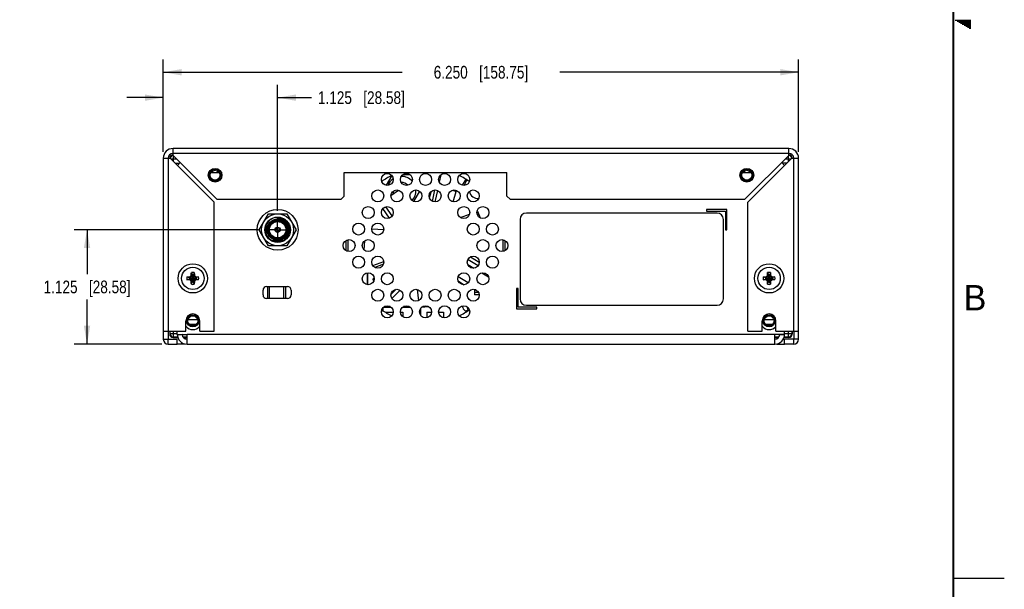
# Model space of a CAD drawing. Header units: inches. Extents: x 0 to 34, y 0 to 22.
# Tile 31 of 79: x 24.3 to 34, y 5.4 to 11. Entities that reach past the tile are written whole.
import ezdxf

# ---------------------------------------------------------------- set-up
doc = ezdxf.new("R2010")
doc.units = ezdxf.units.IN
doc.header["$LTSCALE"] = 1.87
doc.header["$MEASUREMENT"] = 0
doc.linetypes.add('CENTER', pattern=[0.6, 0.375, -0.075, 0.075, -0.075])
doc.layers.get('0').update_dxf_attribs({"linetype": 'CONTINUOUS'})
doc.layers.add('02___PRT_ALL_AXES', color=7, linetype='CONTINUOUS')
doc.layers.add('DIMENSIONS', color=7, linetype='CONTINUOUS')
doc.styles.get("Standard").update_dxf_attribs({"font": 'txt', "width": 0.8})
doc.styles.add('TEXTSTYLE_2', font='txt')
doc.dimstyles.new('DIMSTYLE_1', dxfattribs={"dimtxt": 0.125, "dimasz": 0.18, "dimexe": 0.18, "dimexo": 0.0625, "dimgap": 0.09, "dimtad": 0, "dimtih": 1, "dimtoh": 1, "dimdec": 3, "dimzin": 4, "dimdsep": 46, "dimtxsty": 'STANDARD', "dimblk": '_FILLED', "dimblk1": '_FILLED', "dimblk2": '_FILLED', "dimcen": 0.09, "dimadec": 0, "dimazin": 0, "dimtp": 0.01, "dimtm": 0.01, "dimtfac": 1, "dimtdec": 3, "dimtofl": 0, "dimtmove": 0, "dimatfit": 3, "dimldrblk": '_FILLED', "dimfxl": 1, "dimtolj": 1, "dimtzin": 4, "dimarcsym": 0})

# ---------------------------------------------------------------- blocks, each defined once
blk = doc.blocks.new('_FILLED')
at = {"color": 0, "linetype": 'BYBLOCK'}
blk.add_solid([(0, 0), (-1, 0.174), (-1, -0.174)], dxfattribs=at)
blk = doc.blocks.new('*D4')
at = {"layer": 'DIMENSIONS', "color": 2, "linetype": 'CONTINUOUS'}
for p, q in [((25.7266, 9.6943), (25.7266, 10.3529)), ((26.8516, 9.1154), (26.8516, 10.3529)), ((25.7266, 10.2279), (25.3666, 10.2279)), ((26.8516, 10.2279), (27.1853, 10.2279))]:
    blk.add_line(p, q, dxfattribs=at)
at = {"layer": 'DIMENSIONS', "color": 2, "linetype": 'CONTINUOUS', "xscale": 0.18, "yscale": 0.18, "zscale": 0.18}
for p, rotation in [((25.7266, 10.2279), 360), ((26.8516, 10.2279), 180)]:
    blk.add_blockref('_FILLED', p, dxfattribs=dict(at, rotation=rotation))
at = {"layer": 'DIMENSIONS', "color": 2, "linetype": 'CONTINUOUS', "insert": (27.2478, 10.2904), "char_height": 0.125, "width": 1.325, "attachment_point": 1, "line_spacing_factor": 0.9}
blk.add_mtext('1.125{\\Ftxt.shx;\\W1.000000;\\H0.125000; }[28.58]', dxfattribs=at)
blk = doc.blocks.new('*D5')
at = {"layer": 'DIMENSIONS', "color": 2, "linetype": 'CONTINUOUS'}
for p, q in [((26.664, 8.9278), (24.8515, 8.9278)), ((24.9765, 8.9278), (24.9765, 8.4903)), ((24.9765, 7.8028), (24.9765, 8.2403)), ((25.7121, 7.8028), (24.8515, 7.8028))]:
    blk.add_line(p, q, dxfattribs=at)
at = {"layer": 'DIMENSIONS', "color": 2, "linetype": 'CONTINUOUS', "xscale": 0.18, "yscale": 0.18, "zscale": 0.18}
for p, rotation in [((24.9765, 8.9278), 90), ((24.9765, 7.8028), 270)]:
    blk.add_blockref('_FILLED', p, dxfattribs=dict(at, rotation=rotation))
at = {"layer": 'DIMENSIONS', "color": 2, "linetype": 'CONTINUOUS', "insert": (24.9765, 8.4278), "char_height": 0.125, "width": 1.325, "attachment_point": 2, "line_spacing_factor": 0.9}
blk.add_mtext('1.125{\\Ftxt.shx;\\W1.000000;\\H0.125000; }[28.58]', dxfattribs=at)
blk = doc.blocks.new('*D6')
at = {"layer": 'DIMENSIONS', "color": 2, "linetype": 'CONTINUOUS'}
for p, q in [((25.7266, 9.6943), (25.7266, 10.6029)), ((31.9766, 9.6943), (31.9766, 10.6029)), ((25.7266, 10.4779), (28.0766, 10.4779)), ((31.9766, 10.4779), (29.6266, 10.4779))]:
    blk.add_line(p, q, dxfattribs=at)
at = {"layer": 'DIMENSIONS', "color": 2, "linetype": 'CONTINUOUS', "xscale": 0.18, "yscale": 0.18, "zscale": 0.18, "rotation": 180}
blk.add_blockref('_FILLED', (25.7266, 10.4779), dxfattribs=at)
at = {"layer": 'DIMENSIONS', "color": 2, "linetype": 'CONTINUOUS', "xscale": 0.18, "yscale": 0.18, "zscale": 0.18}
blk.add_blockref('_FILLED', (31.9766, 10.4779), dxfattribs=at)
at = {"layer": 'DIMENSIONS', "color": 2, "linetype": 'CONTINUOUS', "insert": (28.8516, 10.5404), "char_height": 0.125, "width": 1.425, "attachment_point": 2, "line_spacing_factor": 0.9}
blk.add_mtext('6.250{\\Ftxt.shx;\\W1.000000;\\H0.125000; }[158.75]', dxfattribs=at)

msp = doc.modelspace()

# ---------------------------------------------------------------- linework, layer by layer
at = {"color": 2, "linetype": 'CONTINUOUS'}
for p, q in [((33.5173, 10.99), (33.6697, 10.99)), ((33.5347, 10.98), (33.6697, 10.98)), ((33.552, 10.97), (33.6697, 10.97)), ((33.5693, 10.96), (33.6697, 10.96)), ((33.5866, 10.95), (33.6697, 10.95)), ((33.6039, 10.94), (33.6697, 10.94)), ((33.6213, 10.93), (33.6697, 10.93)), ((33.6386, 10.92), (33.6697, 10.92)), ((33.6559, 10.91), (33.6697, 10.91)), ((33.5, 5.5), (34, 5.5))]:
    msp.add_line(p, q, dxfattribs=at)
at = {"color": 7, "linetype": 'CONTINUOUS'}
for p, q in [((25.8226, 9.6599), (25.8226, 9.7278)), ((31.8806, 9.7278), (25.8226, 9.7278)), ((31.8806, 9.6599), (31.8806, 9.7278)), ((25.7266, 9.6318), (25.7266, 7.8508)), ((25.7266, 9.6318), (25.7944, 9.6318)), ((25.7944, 9.6318), (26.2266, 9.1997)), ((26.2547, 9.2278), (25.8226, 9.6599)), ((25.865, 9.5613), (25.8931, 9.5894)), ((31.8806, 9.6599), (31.4484, 9.2278)), ((31.4762, 9.1997), (31.9083, 9.6318)), ((31.81, 9.5894), (31.838, 9.5614)), ((31.9083, 9.6318), (31.9766, 9.6318)), ((31.9766, 7.8508), (31.9766, 9.6318)), ((25.8424, 9.5838), (25.8876, 9.5838)), ((31.8603, 9.5838), (31.8156, 9.5838)), ((26.2786, 9.4878), (26.1935, 9.4878)), ((27.5066, 9.2588), (27.5066, 9.4901)), ((27.5066, 9.4901), (29.1066, 9.4901)), ((27.975, 9.4619), (27.9191, 9.3652)), ((28.1564, 9.4683), (28.0807, 9.4683)), ((28.4567, 9.4683), (28.4414, 9.3976)), ((28.7013, 9.4263), (28.6667, 9.3663)), ((29.1066, 9.2588), (29.1066, 9.4901)), ((31.5096, 9.4878), (31.4245, 9.4878)), ((27.9658, 9.2655), (28.0397, 9.3173)), ((28.1906, 9.2055), (28.249, 9.3067)), ((28.345, 9.2406), (28.3655, 9.3077)), ((28.3747, 9.2072), (28.3989, 9.3192)), ((28.4235, 9.3146), (28.399, 9.2013)), ((28.5729, 9.3171), (28.6093, 9.306)), ((28.5776, 9.2023), (28.6093, 9.306)), ((26.2547, 9.2278), (27.4756, 9.2278)), ((27.4756, 9.2278), (27.5066, 9.2588)), ((29.1066, 9.2588), (29.1376, 9.2278)), ((29.1376, 9.2278), (31.4484, 9.2278)), ((26.2266, 7.9308), (26.2266, 9.1997)), ((27.9528, 9.0428), (27.8868, 9.137)), ((27.9791, 9.0639), (27.9157, 9.1545)), ((28.8127, 9.109), (28.8183, 9.1112)), ((28.8183, 9.1112), (28.8437, 9.0449)), ((31.2716, 9.1268), (31.0714, 9.1268)), ((31.0714, 9.1268), (31.0714, 9.1118)), ((31.0714, 9.1118), (31.2566, 9.1118)), ((31.2566, 9.1118), (31.2566, 8.9268)), ((31.2716, 8.9268), (31.2716, 9.1268)), ((31.4762, 7.9304), (31.4762, 9.1997)), ((28.6517, 9.0472), (28.7392, 9.0808)), ((28.8163, 9.0743), (28.8304, 9.0797)), ((29.2366, 9.0298), (29.2366, 8.2478)), ((31.1746, 9.0918), (29.2986, 9.0918)), ((31.2366, 8.2478), (31.2366, 9.0298)), ((26.8466, 8.9514), (26.8466, 8.9459)), ((26.8565, 8.9459), (26.8565, 8.9514)), ((27.8952, 8.9267), (27.7775, 8.9329)), ((31.2566, 8.9268), (31.2716, 8.9268)), ((26.802, 8.8196), (26.7952, 8.8196)), ((26.8896, 8.8196), (26.8064, 8.8196)), ((26.8466, 8.9098), (26.8466, 8.9042)), ((26.8565, 8.9042), (26.8565, 8.9098)), ((26.9079, 8.8196), (26.8911, 8.8196)), ((27.5211, 8.8204), (27.5211, 8.7233)), ((27.703, 8.7281), (27.7078, 8.8195)), ((29.0911, 8.7226), (29.0911, 8.8211)), ((27.8653, 8.6606), (27.8134, 8.6633)), ((28.7244, 8.6366), (28.8254, 8.5759)), ((28.7489, 8.6612), (28.8356, 8.6091)), ((27.7873, 8.5765), (27.895, 8.6169)), ((27.8921, 8.5891), (27.8078, 8.5575)), ((28.7222, 8.5861), (28.7823, 8.5503)), ((25.9596, 8.4641), (25.9817, 8.4571)), ((25.9596, 8.4356), (25.9817, 8.4425)), ((25.9817, 8.4571), (25.9845, 8.457)), ((25.9817, 8.4425), (25.9845, 8.4427)), ((26.0006, 8.4663), (25.9818, 8.4552)), ((25.9818, 8.4552), (26.0523, 8.4445)), ((25.9818, 8.4445), (26.0523, 8.4552)), ((25.9818, 8.4445), (26.0006, 8.4333)), ((25.9881, 8.4651), (25.9845, 8.457)), ((25.9881, 8.4346), (25.9846, 8.4425)), ((25.994, 8.4686), (25.9967, 8.4702)), ((25.9967, 8.4295), (25.994, 8.4311)), ((25.9967, 8.4702), (25.9983, 8.4729)), ((25.9967, 8.4702), (26.0374, 8.4295)), ((25.9967, 8.4295), (26.0374, 8.4702)), ((25.9983, 8.4268), (25.9967, 8.4295)), ((26.0117, 8.4851), (26.0006, 8.4663)), ((26.0006, 8.4333), (26.0117, 8.4145)), ((26.0018, 8.4788), (26.0098, 8.4823)), ((26.0028, 8.5073), (26.0098, 8.4852)), ((26.0098, 8.4852), (26.0099, 8.4824)), ((26.0224, 8.4145), (26.0117, 8.4851)), ((26.0117, 8.4145), (26.0224, 8.4851)), ((26.0336, 8.4663), (26.0224, 8.4851)), ((26.0224, 8.4145), (26.0336, 8.4333)), ((26.0244, 8.4852), (26.0242, 8.4824)), ((26.0313, 8.5073), (26.0244, 8.4852)), ((26.0244, 8.4823), (26.0323, 8.4788)), ((26.0523, 8.4552), (26.0336, 8.4663)), ((26.0336, 8.4333), (26.0523, 8.4445)), ((26.0358, 8.4729), (26.0374, 8.4702)), ((26.0374, 8.4295), (26.0358, 8.4268)), ((26.0374, 8.4702), (26.0401, 8.4686)), ((26.0401, 8.4311), (26.0374, 8.4295)), ((26.0461, 8.4651), (26.0496, 8.4571)), ((26.0496, 8.4425), (26.0461, 8.4346)), ((26.0525, 8.4571), (26.0496, 8.457)), ((26.0525, 8.4425), (26.0496, 8.4427)), ((26.0745, 8.4641), (26.0525, 8.4571)), ((26.0745, 8.4356), (26.0525, 8.4425)), ((27.7316, 8.5042), (27.7316, 8.3882)), ((27.7391, 8.3873), (27.7391, 8.5051)), ((27.8009, 8.4552), (27.7873, 8.4416)), ((27.7992, 8.4297), (27.7873, 8.4416)), ((28.7259, 8.4062), (28.6267, 8.4652)), ((28.8598, 8.5042), (28.9267, 8.4645)), ((28.9244, 8.4703), (28.9168, 8.4703)), ((31.6286, 8.4641), (31.6507, 8.4571)), ((31.6286, 8.4356), (31.6507, 8.4425)), ((31.6507, 8.4571), (31.6535, 8.457)), ((31.6507, 8.4425), (31.6535, 8.4427)), ((31.6696, 8.4663), (31.6508, 8.4552)), ((31.6508, 8.4445), (31.7213, 8.4552)), ((31.6508, 8.4552), (31.7213, 8.4445)), ((31.6508, 8.4445), (31.6696, 8.4333)), ((31.6571, 8.4651), (31.6535, 8.457)), ((31.6571, 8.4346), (31.6536, 8.4425)), ((31.663, 8.4686), (31.6657, 8.4702)), ((31.6657, 8.4295), (31.663, 8.4311)), ((31.6657, 8.4702), (31.6673, 8.4729)), ((31.6657, 8.4702), (31.7064, 8.4295)), ((31.6657, 8.4295), (31.7064, 8.4702)), ((31.6673, 8.4268), (31.6657, 8.4295)), ((31.6807, 8.4851), (31.6696, 8.4663)), ((31.6696, 8.4333), (31.6807, 8.4145)), ((31.6708, 8.4788), (31.6788, 8.4823)), ((31.6718, 8.5073), (31.6788, 8.4852)), ((31.6788, 8.4852), (31.6789, 8.4824)), ((31.6807, 8.4145), (31.6914, 8.4851)), ((31.6914, 8.4145), (31.6807, 8.4851)), ((31.7026, 8.4663), (31.6914, 8.4851)), ((31.6914, 8.4145), (31.7026, 8.4333)), ((31.6934, 8.4852), (31.6932, 8.4824)), ((31.7003, 8.5073), (31.6934, 8.4852)), ((31.6934, 8.4823), (31.7013, 8.4788)), ((31.7213, 8.4552), (31.7026, 8.4663)), ((31.7026, 8.4333), (31.7213, 8.4445)), ((31.7048, 8.4729), (31.7064, 8.4702)), ((31.7064, 8.4295), (31.7048, 8.4268)), ((31.7064, 8.4702), (31.7091, 8.4686)), ((31.7091, 8.4311), (31.7064, 8.4295)), ((31.7151, 8.4651), (31.7186, 8.4571)), ((31.7186, 8.4425), (31.7151, 8.4346)), ((31.7215, 8.4571), (31.7186, 8.457)), ((31.7215, 8.4425), (31.7186, 8.4427)), ((31.7435, 8.4641), (31.7215, 8.4571)), ((31.7435, 8.4356), (31.7215, 8.4425)), ((26.0098, 8.4173), (26.0018, 8.4208)), ((26.0028, 8.3924), (26.0098, 8.4144)), ((26.0098, 8.4144), (26.0099, 8.4173)), ((26.0244, 8.4144), (26.0242, 8.4173)), ((26.0323, 8.4208), (26.0244, 8.4173)), ((26.0313, 8.3924), (26.0244, 8.4144)), ((26.7076, 8.2863), (26.7076, 8.3343)), ((26.7426, 8.3693), (26.9486, 8.3693)), ((26.7566, 8.2513), (26.7566, 8.3693)), ((26.7706, 8.2513), (26.7706, 8.3693)), ((26.9076, 8.3693), (26.9076, 8.2513)), ((26.9286, 8.3693), (26.9286, 8.2513)), ((26.9836, 8.3343), (26.9836, 8.2863)), ((28.0182, 8.342), (27.9659, 8.2898)), ((28.0567, 8.3329), (27.9763, 8.2525)), ((28.2242, 8.3412), (28.2378, 8.2301)), ((28.6291, 8.4213), (28.6856, 8.3873)), ((28.6746, 8.3878), (28.6746, 8.3939)), ((28.7876, 8.3413), (28.7876, 8.2863)), ((29.2166, 8.3508), (29.2016, 8.3508)), ((29.2016, 8.3508), (29.2016, 8.1508)), ((29.2166, 8.1658), (29.2166, 8.3508)), ((31.6788, 8.4173), (31.6708, 8.4208)), ((31.6718, 8.3924), (31.6788, 8.4144)), ((31.6788, 8.4144), (31.6789, 8.4173)), ((31.6934, 8.4144), (31.6932, 8.4173)), ((31.7013, 8.4208), (31.6934, 8.4173)), ((31.7003, 8.3924), (31.6934, 8.4144)), ((26.9486, 8.2513), (26.7426, 8.2513)), ((28.8356, 8.2888), (28.7876, 8.2888)), ((28.8356, 8.2863), (28.7876, 8.2863)), ((27.8871, 8.1604), (27.8871, 8.1313)), ((27.8929, 8.166), (27.9682, 8.166)), ((27.958, 8.1728), (27.9032, 8.1728)), ((28.0809, 8.166), (28.1562, 8.166)), ((28.146, 8.1728), (28.0912, 8.1728)), ((28.2556, 8.1502), (28.2556, 8.0909)), ((28.3377, 8.1707), (28.2643, 8.1617)), ((28.6746, 8.1644), (28.6746, 8.1798)), ((28.7193, 8.1601), (28.7193, 8.1668)), ((28.7193, 8.1601), (28.7225, 8.1601)), ((28.7263, 8.1321), (28.7193, 8.1601)), ((29.2016, 8.1508), (29.4016, 8.1508)), ((29.4016, 8.1658), (29.2166, 8.1658)), ((29.2986, 8.1858), (31.1746, 8.1858)), ((29.4016, 8.1508), (29.4016, 8.1658)), ((27.9189, 8.1178), (27.9189, 8.1116)), ((27.9189, 8.1178), (27.9862, 8.1178)), ((28.0596, 8.1178), (28.0842, 8.1178)), ((28.0842, 8.1178), (28.0842, 8.0726)), ((28.3189, 8.1178), (28.3655, 8.1178)), ((28.3189, 8.1178), (28.3189, 8.0629)), ((28.4356, 8.1178), (28.4842, 8.1178)), ((28.4842, 8.1178), (28.4842, 8.0625)), ((28.7215, 8.129), (28.71, 8.129)), ((25.9496, 7.9308), (25.9496, 8.0318)), ((26.0483, 7.9948), (25.9859, 7.9948)), ((26.0846, 7.9308), (26.0846, 8.0318)), ((31.6186, 7.9304), (31.6186, 8.0318)), ((31.7173, 7.9948), (31.6549, 7.9948)), ((31.7536, 7.9304), (31.7536, 8.0318)), ((25.7266, 7.9308), (25.9496, 7.9308)), ((25.7746, 7.9308), (25.7746, 7.8508)), ((25.7746, 7.8508), (25.8646, 7.8508)), ((25.7898, 7.9313), (25.7898, 7.9011)), ((25.8238, 7.8671), (25.87, 7.8671)), ((25.8646, 7.8988), (25.8646, 7.9308)), ((25.8646, 7.8988), (25.9606, 7.8988)), ((25.8646, 7.8028), (25.8646, 7.8508)), ((25.9246, 7.8671), (25.941, 7.8671)), ((25.941, 7.8671), (25.941, 7.855)), ((25.9421, 7.8681), (25.9606, 7.8681)), ((25.9606, 7.8028), (25.9606, 7.8988)), ((26.0846, 7.9308), (26.2266, 7.9308)), ((31.4762, 7.9304), (31.6186, 7.9304)), ((31.8386, 7.8988), (31.7426, 7.8988)), ((31.7426, 7.8028), (31.7426, 7.8988)), ((31.7426, 7.8681), (31.7611, 7.8681)), ((31.7536, 7.9304), (31.9766, 7.9304)), ((31.7786, 7.8671), (31.7621, 7.8671)), ((31.7621, 7.8671), (31.7621, 7.855)), ((31.8793, 7.8671), (31.8332, 7.8671)), ((31.8386, 7.8988), (31.8386, 7.9304)), ((31.9286, 7.8508), (31.8386, 7.8508)), ((31.8386, 7.8028), (31.8386, 7.8508)), ((31.9133, 7.9313), (31.9133, 7.9011)), ((31.9286, 7.9304), (31.9286, 7.8508)), ((25.7746, 7.8028), (25.8646, 7.8028)), ((25.941, 7.8038), (25.8646, 7.8038)), ((25.9606, 7.8028), (31.7426, 7.8028)), ((31.7621, 7.8038), (31.8386, 7.8038)), ((31.9286, 7.8028), (31.8386, 7.8028))]:
    msp.add_line(p, q, dxfattribs=at)
at = {"color": 9, "linetype": 'CONTINUOUS'}
for p, q in [((25.7746, 9.6318), (25.7746, 7.9308)), ((25.8, 9.6263), (25.8562, 9.6263)), ((31.8806, 9.6798), (25.8226, 9.6798)), ((25.8281, 9.5982), (25.8281, 9.6544)), ((31.8469, 9.6263), (31.9028, 9.6263)), ((31.875, 9.6544), (31.875, 9.5985)), ((31.9286, 7.9304), (31.9286, 9.6318)), ((28.9188, 8.4802), (28.9003, 8.4802)), ((28.8037, 8.3358), (28.7876, 8.3358)), ((28.8288, 8.3109), (28.7876, 8.3109)), ((26.0642, 8.0428), (25.9699, 8.0428)), ((31.7332, 8.0428), (31.6389, 8.0428)), ((25.7266, 7.8508), (25.7746, 7.8508)), ((25.7746, 7.8028), (25.7746, 7.8508)), ((25.7898, 7.9011), (25.7941, 7.9054)), ((25.7941, 7.9054), (25.7941, 7.9308)), ((25.8646, 7.9054), (25.7941, 7.9054)), ((25.8238, 7.8671), (25.8281, 7.8714)), ((25.8281, 7.8714), (25.8281, 7.9308)), ((25.8647, 7.8714), (25.8281, 7.8714)), ((25.9126, 7.8963), (25.8647, 7.8937)), ((25.9606, 7.8714), (25.9212, 7.8714)), ((31.7426, 7.8988), (25.9606, 7.8988)), ((31.7819, 7.8714), (31.7426, 7.8714)), ((31.7905, 7.8963), (31.8384, 7.8937)), ((31.875, 7.8714), (31.8384, 7.8714)), ((31.909, 7.9054), (31.8386, 7.9054)), ((31.875, 7.9304), (31.875, 7.8714)), ((31.875, 7.8714), (31.8793, 7.8671)), ((31.909, 7.9304), (31.909, 7.9054)), ((31.909, 7.9054), (31.9133, 7.9011)), ((31.9766, 7.8508), (31.9286, 7.8508)), ((31.9286, 7.8028), (31.9286, 7.8508))]:
    msp.add_line(p, q, dxfattribs=at)
at = {"color": 6, "linetype": 'CONTINUOUS'}
for p, q in [((26.6697, 8.9278), (26.7606, 9.0853)), ((26.7606, 9.0853), (26.9425, 9.0853)), ((26.9425, 9.0853), (27.0334, 8.9278)), ((26.7606, 8.7703), (26.6697, 8.9278)), ((27.0334, 8.9278), (26.9425, 8.7703)), ((26.9425, 8.7703), (26.7606, 8.7703))]:
    msp.add_line(p, q, dxfattribs=at)
at = {"color": 7, "linetype": 'CONTINUOUS', "const_width": 0.02}
msp.add_lwpolyline([(33.5, 0.5), (33.5, 21.5)], dxfattribs=at)
at = {"color": 7, "linetype": 'CONTINUOUS'}
for centre, radius in [((26.2361, 9.4648), 0.0675), ((26.2361, 9.4648), 0.0591), ((26.2361, 9.4648), 0.0484), ((31.4671, 9.4648), 0.0675), ((31.4671, 9.4648), 0.0591), ((31.4671, 9.4648), 0.0484), ((27.9306, 9.4231), 0.059), ((28.1186, 9.4231), 0.059), ((28.3066, 9.4231), 0.059), ((28.4946, 9.4231), 0.059), ((28.6826, 9.4231), 0.059), ((27.8366, 9.2603), 0.059), ((28.0246, 9.2603), 0.059), ((28.2126, 9.2603), 0.059), ((28.4006, 9.2603), 0.059), ((28.5886, 9.2603), 0.059), ((28.7766, 9.2603), 0.059), ((26.8516, 8.9278), 0.2008), ((27.7426, 9.0975), 0.059), ((27.9306, 9.0975), 0.059), ((28.6826, 9.0975), 0.059), ((28.8706, 9.0975), 0.059), ((26.8516, 8.9278), 0.1049), ((26.8516, 8.9278), 0.101), ((26.8516, 8.9278), 0.0945), ((26.8516, 8.9278), 0.0906), ((26.8516, 8.9278), 0.0846), ((26.8516, 8.9278), 0.0807), ((26.8516, 8.9278), 0.0256), ((27.6486, 8.9346), 0.059), ((27.8366, 8.9346), 0.059), ((28.7766, 8.9346), 0.059), ((28.9646, 8.9346), 0.059), ((27.5546, 8.7718), 0.059), ((27.7426, 8.7718), 0.059), ((28.8706, 8.7718), 0.059), ((29.0586, 8.7718), 0.059), ((27.6486, 8.609), 0.059), ((27.8366, 8.609), 0.059), ((28.7766, 8.609), 0.059), ((28.9646, 8.609), 0.059), ((26.0171, 8.4498), 0.144), ((26.0171, 8.4498), 0.1102), ((31.6861, 8.4498), 0.144), ((31.6861, 8.4498), 0.1102), ((27.7426, 8.4462), 0.059), ((27.9306, 8.4462), 0.059), ((28.6826, 8.4462), 0.059), ((28.8706, 8.4462), 0.059), ((27.8366, 8.2834), 0.059), ((28.0246, 8.2834), 0.059), ((28.2126, 8.2834), 0.059), ((28.4006, 8.2834), 0.059), ((28.5886, 8.2834), 0.059), ((28.7766, 8.2834), 0.059), ((27.9306, 8.1206), 0.059), ((28.1186, 8.1206), 0.059), ((28.3066, 8.1206), 0.059), ((28.4946, 8.1206), 0.059), ((28.6826, 8.1206), 0.059), ((26.0171, 8.0318), 0.0591), ((26.0171, 8.0318), 0.0484), ((31.6861, 8.0318), 0.0591), ((31.6861, 8.0318), 0.0484)]:
    msp.add_circle(centre, radius, dxfattribs=at)
at = {"color": 6, "linetype": 'CONTINUOUS'}
for radius in [0.1575, 0.125]:
    msp.add_circle((26.8516, 8.9278), radius, dxfattribs=at)
at = {"color": 7, "linetype": 'CONTINUOUS'}
for centre, radius, start, end in [((25.8226, 9.6318), 0.096, 90, 180), ((31.8806, 9.6318), 0.096, 0, 90), ((25.8226, 9.6318), 0.048, 90, 180), ((25.8281, 9.6263), 0.034, 103.25571, 145.5903), ((31.8806, 9.6318), 0.048, 0, 90), ((31.875, 9.6263), 0.034, 9.44947, 55.5903), ((28.3061, 8.7713), 0.765, 115.59697, 124.29898), ((28.0696, 9.3108), 0.1425, 126.73459, 157.86853), ((28.0696, 9.3108), 0.1425, 42.16166, 90.67394), ((28.3061, 8.7713), 0.765, 55.62828, 64.34386), ((28.8206, 9.3178), 0.1425, 136.32249, 161.01045), ((28.0696, 9.3108), 0.0827, 184.18626, 199.26642), ((28.0696, 9.3108), 0.0827, 41.43562, 90), ((28.0696, 9.3108), 0.1425, 317.75516, 3.38935), ((28.8206, 9.3178), 0.0827, 188.37208, 276.69737), ((26.8516, 8.9278), 0.122, 297.48933, 150.4323), ((26.8619, 8.9259), 0.1155, 74.65582, 89.17613), ((26.8495, 8.9248), 0.1149, 46.61141, 55.9811), ((26.8598, 8.9214), 0.1205, 45.70753, 60.40953), ((26.8509, 8.9262), 0.1129, 0.89946, 46.64509), ((29.2986, 9.0298), 0.062, 90, 180), ((31.1746, 9.0298), 0.062, 0, 90), ((26.8516, 8.9278), 0.122, 182.98736, 242.51067), ((26.8518, 8.9306), 0.1209, 151.75119, 181.32016), ((26.849, 8.9306), 0.118, 181.34231, 182.96958), ((26.8499, 8.9306), 0.119, 182.9693, 184.45603), ((26.8521, 8.9308), 0.1211, 184.4685, 201.9176), ((26.8516, 8.9278), 0.0187, 105.25752, 275.08599), ((26.8516, 8.9278), 0.0187, 285.25752, 95.08599), ((26.8494, 8.9263), 0.1145, 314.63216, 358.79162), ((26.8526, 8.9261), 0.1113, 358.83386, 0.87483), ((26.8492, 8.9297), 0.118, 201.94275, 244.07159), ((26.8484, 8.9273), 0.1156, 244.08297, 248.72866), ((26.8479, 8.9276), 0.1164, 291.77091, 314.58722), ((28.3061, 8.7713), 0.765, 175.62071, 184.30304), ((28.3061, 8.7713), 0.765, 355.68272, 4.39342), ((26.0171, 8.4498), 0.0592, 166.06946, 193.93054), ((26.0171, 8.4498), 0.0361, 168.37385, 191.62615), ((27.0702, 6.6202), 2.1388, 120.21093, 120.39511), ((27.0702, 10.2794), 2.1388, 239.60489, 239.78907), ((27.8467, 7.3967), 2.1388, 149.60489, 149.78907), ((26.0171, 8.4498), 0.0592, 76.06946, 103.93054), ((26.0171, 8.4498), 0.0361, 78.37385, 101.62615), ((24.1875, 7.3967), 2.1388, 30.21093, 30.39511), ((24.9639, 6.6202), 2.1388, 59.60489, 59.78907), ((24.9639, 10.2794), 2.1388, 300.21093, 300.39511), ((26.0171, 8.4498), 0.0361, 348.37385, 11.62615), ((26.0171, 8.4498), 0.0592, 346.06946, 13.93054), ((31.6861, 8.4498), 0.0592, 166.06946, 193.93054), ((31.6861, 8.4498), 0.0361, 168.37385, 191.62615), ((32.7392, 6.6202), 2.1388, 120.21093, 120.39511), ((32.7392, 10.2794), 2.1388, 239.60489, 239.78907), ((33.5157, 7.3967), 2.1388, 149.60489, 149.78907), ((31.6861, 8.4498), 0.0592, 76.06946, 103.93054), ((31.6861, 8.4498), 0.0361, 78.37385, 101.62615), ((29.8565, 7.3967), 2.1388, 30.21093, 30.39511), ((30.6329, 6.6202), 2.1388, 59.60489, 59.78907), ((30.6329, 10.2794), 2.1388, 300.21093, 300.39511), ((31.6861, 8.4498), 0.0361, 348.37385, 11.62615), ((31.6861, 8.4498), 0.0592, 346.06946, 13.93054), ((27.8467, 9.503), 2.1388, 210.21093, 210.39511), ((26.0171, 8.4498), 0.0592, 256.06946, 283.93054), ((26.0171, 8.4498), 0.0361, 258.37385, 281.62615), ((24.1875, 9.503), 2.1388, 329.60489, 329.78907), ((26.7426, 8.3343), 0.035, 90, 180), ((26.9486, 8.3343), 0.035, 0, 90), ((33.5157, 9.503), 2.1388, 210.21093, 210.39511), ((31.6861, 8.4498), 0.0592, 256.06946, 283.93054), ((31.6861, 8.4498), 0.0361, 258.37385, 281.62615), ((29.8565, 9.503), 2.1388, 329.60489, 329.78907), ((26.7426, 8.2863), 0.035, 180, 270), ((26.9486, 8.2863), 0.035, 270, 360), ((29.2986, 8.2478), 0.062, 180, 270), ((31.1746, 8.2478), 0.062, 270, 360), ((28.3061, 8.7713), 0.765, 235.67554, 244.35237), ((28.3061, 8.7713), 0.765, 295.70624, 304.39787), ((28.71, 8.1644), 0.0354, 180, 270), ((26.0171, 8.0318), 0.0675, 0, 180), ((31.6861, 8.0318), 0.0675, 0, 180), ((26.0171, 8.0318), 0.0865, 220.80077, 319.19923), ((31.6861, 8.0318), 0.0865, 220.80077, 319.19923), ((25.7746, 7.8508), 0.048, 180, 270), ((25.8281, 7.9054), 0.034, 180.04795, 269.9681), ((25.9606, 7.8988), 0.096, 180, 270), ((25.9606, 7.8988), 0.048, 183.07692, 270), ((31.7426, 7.8988), 0.096, 270, 360), ((31.7426, 7.8988), 0.048, 270, 356.92308), ((31.9286, 7.8508), 0.048, 270, 360)]:
    msp.add_arc(centre, radius, start, end, dxfattribs=at)
at = {"color": 9, "linetype": 'CONTINUOUS'}
for centre, radius, start, end in [((26.8514, 8.9273), 0.1147, 32.20693, 83.89706), ((26.8522, 8.9282), 0.1135, 23.21187, 32.14241), ((26.8505, 8.9275), 0.1153, 14.22437, 23.21283), ((26.8508, 8.928), 0.115, 340.39165, 358.4312), ((26.8514, 8.9277), 0.1143, 6.26786, 14.2278), ((26.8529, 8.9279), 0.1128, 0.46741, 6.24507), ((26.8519, 8.9279), 0.1139, 358.43909, 0.46842), ((26.0171, 8.4498), 0.0297, 129.09842, 140.90158), ((26.0171, 8.4498), 0.0297, 219.09842, 230.90158), ((26.0171, 8.4498), 0.0297, 39.09842, 50.90158), ((26.0171, 8.4498), 0.0297, 309.09842, 320.90158), ((31.6861, 8.4498), 0.0297, 129.09842, 140.90158), ((31.6861, 8.4498), 0.0297, 219.09842, 230.90158), ((31.6861, 8.4498), 0.0297, 39.09842, 50.90158), ((31.6861, 8.4498), 0.0297, 309.09842, 320.90158), ((31.875, 7.9054), 0.034, 270.03193, 359.95207)]:
    msp.add_arc(centre, radius, start, end, dxfattribs=at)
at = {"color": 6, "linetype": 'CONTINUOUS'}
for centre, radius, start, end in [((26.8543, 8.9274), 0.1132, 252.87066, 283.0466), ((26.8516, 8.9278), 0.11, 262.12579, 273.00083)]:
    msp.add_arc(centre, radius, start, end, dxfattribs=at)
at = {"color": 7, "linetype": 'CONTINUOUS'}
for centre, major_axis, start_param, end_param in [((25.8238, 9.6306), (0.024, -0.024), -3.003018, -2.494867), ((25.8238, 9.6306), (-0.024, 0.024), -0.646726, 0.138574), ((31.8793, 9.6306), (0.024, 0.024), -0.646726, 0.646726), ((25.8238, 7.9011), (0.024, 0.024), -3.926905, -2.35628), ((31.8793, 7.9011), (0.024, -0.024), -0.785312, 0.785312)]:
    msp.add_ellipse(centre, major_axis=major_axis, ratio=0.999829, start_param=start_param, end_param=end_param, dxfattribs=at)
for points in [[(25.8001, 9.6455), (25.7977, 9.642), (25.796, 9.6381), (25.795, 9.634)], [(31.8942, 9.6543), (31.8908, 9.6567), (31.8868, 9.6584), (31.8828, 9.6594)]]:
    msp.add_open_spline(points, degree=3, dxfattribs=at)
for points, knots in [([(26.8636, 9.0414), (26.8632, 9.0414), (26.8625, 9.0414), (26.8614, 9.0414), (26.8604, 9.0413), (26.8595, 9.0413), (26.8588, 9.0412), (26.8583, 9.0412), (26.8578, 9.0411), (26.8575, 9.0411), (26.8572, 9.041), (26.857, 9.041), (26.8569, 9.0409), (26.8568, 9.0409), (26.8566, 9.0408), (26.8566, 9.0406), (26.8568, 9.0405), (26.857, 9.0404), (26.8573, 9.0404), (26.8575, 9.0403), (26.8579, 9.0402), (26.8583, 9.0401), (26.859, 9.04), (26.8599, 9.0398), (26.8609, 9.0397), (26.862, 9.0395), (26.863, 9.0393), (26.8645, 9.0391), (26.8662, 9.0388), (26.8683, 9.0384), (26.8711, 9.0378), (26.8746, 9.0371), (26.8788, 9.036), (26.8829, 9.0348), (26.887, 9.0335), (26.8923, 9.0315), (26.8989, 9.0286), (26.9065, 9.0247), (26.9114, 9.0216), (26.9137, 9.02)], [0, 0, 0, 0, 0.015616, 0.031221, 0.04681, 0.062369, 0.070132, 0.077875, 0.085584, 0.089415, 0.093226, 0.096969, 0.098803, 0.100652, 0.102288, 0.103713, 0.106929, 0.110646, 0.114453, 0.118294, 0.122156, 0.129913, 0.137695, 0.153299, 0.16893, 0.184575, 0.20023, 0.215892, 0.247227, 0.278573, 0.309926, 0.372643, 0.435371, 0.498106, 0.560844, 0.623586, 0.749053, 0.874525, 1, 1, 1, 1]), ([(26.9193, 9.0262), (26.9172, 9.0273), (26.9086, 9.0319), (26.8995, 9.0353), (26.8925, 9.0373)], [0, 0, 0, 0, 0.250326, 1, 1, 1, 1]), ([(26.8911, 8.8195), (26.8907, 8.8192), (26.8897, 8.819), (26.8888, 8.8189), (26.8884, 8.8188)], [0, 0, 0, 0, 0.504865, 1, 1, 1, 1]), ([(25.9596, 8.4641), (25.9619, 8.4642), (25.9714, 8.4647), (25.9809, 8.465), (25.9881, 8.4651)], [0, 0, 0, 0, 0.240463, 1, 1, 1, 1]), ([(25.9881, 8.4346), (25.9856, 8.4346), (25.9761, 8.4348), (25.9667, 8.4352), (25.9596, 8.4356)], [0, 0, 0, 0, 0.257995, 1, 1, 1, 1]), ([(26.0018, 8.4788), (26.0018, 8.4813), (26.002, 8.4908), (26.0024, 8.5002), (26.0028, 8.5073)], [0, 0, 0, 0, 0.257995, 1, 1, 1, 1]), ([(26.0313, 8.5073), (26.0314, 8.505), (26.0319, 8.4955), (26.0322, 8.486), (26.0323, 8.4788)], [0, 0, 0, 0, 0.240463, 1, 1, 1, 1]), ([(26.0461, 8.4651), (26.0485, 8.4651), (26.058, 8.4649), (26.0675, 8.4645), (26.0745, 8.4641)], [0, 0, 0, 0, 0.257995, 1, 1, 1, 1]), ([(26.0745, 8.4356), (26.0722, 8.4355), (26.0628, 8.435), (26.0533, 8.4347), (26.0461, 8.4346)], [0, 0, 0, 0, 0.240463, 1, 1, 1, 1]), ([(31.6286, 8.4641), (31.6309, 8.4642), (31.6404, 8.4647), (31.6499, 8.465), (31.6571, 8.4651)], [0, 0, 0, 0, 0.240463, 1, 1, 1, 1]), ([(31.6571, 8.4346), (31.6546, 8.4346), (31.6451, 8.4348), (31.6357, 8.4352), (31.6286, 8.4356)], [0, 0, 0, 0, 0.257996, 1, 1, 1, 1]), ([(31.6708, 8.4788), (31.6708, 8.4813), (31.671, 8.4908), (31.6714, 8.5002), (31.6718, 8.5073)], [0, 0, 0, 0, 0.257996, 1, 1, 1, 1]), ([(31.7003, 8.5073), (31.7004, 8.505), (31.7009, 8.4955), (31.7012, 8.486), (31.7013, 8.4788)], [0, 0, 0, 0, 0.240463, 1, 1, 1, 1]), ([(31.7151, 8.4651), (31.7175, 8.4651), (31.727, 8.4649), (31.7365, 8.4645), (31.7435, 8.4641)], [0, 0, 0, 0, 0.257996, 1, 1, 1, 1]), ([(31.7435, 8.4356), (31.7412, 8.4355), (31.7318, 8.435), (31.7223, 8.4347), (31.7151, 8.4346)], [0, 0, 0, 0, 0.240463, 1, 1, 1, 1]), ([(26.0028, 8.3924), (26.0027, 8.3947), (26.0022, 8.4041), (26.0019, 8.4136), (26.0018, 8.4208)], [0, 0, 0, 0, 0.240463, 1, 1, 1, 1]), ([(26.0323, 8.4208), (26.0323, 8.4184), (26.0321, 8.4089), (26.0317, 8.3994), (26.0313, 8.3924)], [0, 0, 0, 0, 0.257995, 1, 1, 1, 1]), ([(31.6718, 8.3924), (31.6717, 8.3947), (31.6712, 8.4041), (31.6709, 8.4136), (31.6708, 8.4208)], [0, 0, 0, 0, 0.240463, 1, 1, 1, 1]), ([(31.7013, 8.4208), (31.7013, 8.4184), (31.7011, 8.4089), (31.7007, 8.3994), (31.7003, 8.3924)], [0, 0, 0, 0, 0.257996, 1, 1, 1, 1])]:
    msp.add_open_spline(points, degree=3, knots=knots, dxfattribs=at)
at = {"layer": '02___PRT_ALL_AXES', "color": 7, "linetype": 'CENTER'}
for q in [(26.8516, 9.0529), (26.7265, 8.9278), (26.8516, 8.8027), (26.9767, 8.9278)]:
    msp.add_line((26.8516, 8.9278), q, dxfattribs=at)

# ---------------------------------------------------------------- texts
at = {"color": 2, "linetype": 'CONTINUOUS', "insert": (33.6006, 8.3845), "char_height": 0.25, "width": 0.25, "attachment_point": 1, "line_spacing_factor": 0.9, "style": 'TEXTSTYLE_2'}
msp.add_mtext('B', dxfattribs=at)

# ---------------------------------------------------------------- dimensions: what is measured, and where the dimension line sits
at = {"layer": 'DIMENSIONS', "color": 2, "linetype": 'CONTINUOUS'}
for base, p1, p2, angle, picture, middle in [((25.7266, 10.4779), (31.9766, 9.6943), (25.7266, 9.6943), 180, '*D6', (28.7016, 10.4779)), ((24.9765, 7.8028), (26.664, 8.9278), (25.7121, 7.8028), 270, '*D5', (24.8265, 8.3653))]:
    dim = msp.add_linear_dim(base=base, p1=p1, p2=p2, angle=angle, dimstyle='DIMSTYLE_1', dxfattribs=at)
    dim.commit()
    dim.dimension.update_dxf_attribs({"geometry": picture, "text_midpoint": middle, "dimtype": 160})
dim = msp.add_linear_dim(base=(26.8516, 10.2279), p1=(25.7266, 9.6943), p2=(26.8516, 9.1154), dimstyle='DIMSTYLE_1', dxfattribs=at)
dim.commit()
dim.dimension.update_dxf_attribs({"geometry": '*D4', "text_midpoint": (27.9103, 10.2279), "dimtype": 160})

doc.saveas('drawing.dxf')
